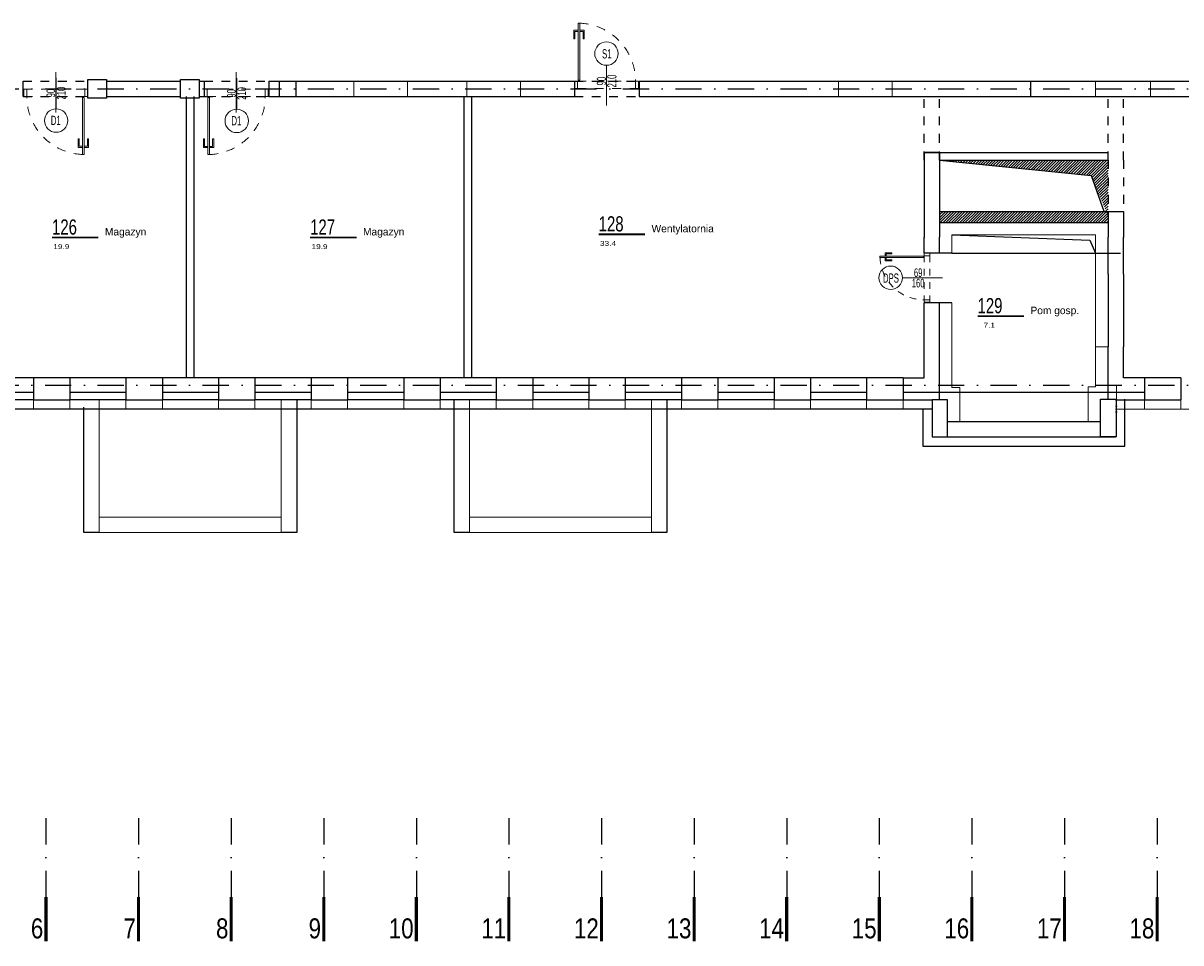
# Model space of a CAD drawing. Header units: millimetres. Extents: x 14495 to 271441, y -21035 to 2232.
# Tile 133 of 227: x 83429 to 85304, y -589 to 901. Entities that reach past the tile are written whole.
import ezdxf
from ezdxf.enums import TextEntityAlignment as Align
from ezdxf.lldxf.tags import DXFTag

# ---------------------------------------------------------------- set-up
doc = ezdxf.new("R2010")
doc.units = ezdxf.units.MM
doc.linetypes.add('DASHDOT', pattern=[1, 0.5, -0.25, 0, -0.25])
doc.linetypes.add('DASHED', pattern=[28.222222, 14.111111, -14.111111])
for name, color, linetype in [('_1_cienkie', 251, 'Continuous'), ('_A_widok', 1, 'Continuous'), ('a-cienka', 8, 'Continuous'), ('A-POW-NR', 1, 'Continuous'), ('a_cienka', 8, 'Continuous'), ('a_HATCH', 9, 'Continuous'), ('A_Lcienka', 253, 'Continuous'), ('A_OSIE', 252, 'DASHDOT'), ('A_PROJEKTOWANE', 3, 'Continuous'), ('A_SC_DZIAlOWE', 4, 'Continuous')]:
    doc.layers.add(name, color=color, linetype=linetype)
doc.layers.add('A-POW', color=2, linetype='Continuous', plot=False)
for name, color, linetype, lineweight in [('A_L_CIENKA', 251, 'Continuous', 5), ('A_solid', 252, 'Continuous', 0), ('A_Stolarka_drzwi', 1, 'Continuous', 9), ('M_drzwi', 1, 'Continuous', 5)]:
    doc.layers.add(name, color=color, linetype=linetype, lineweight=lineweight)
doc.styles.add('arial-tab', font='arial.ttf')
doc.styles.add('ARIAL1_2', font='arial.ttf', dxfattribs={"width": 1.2})
doc.styles.add('arialce', font='ARIALN.TTF')
doc.styles.add('cent', font='swissel.ttf')
doc.styles.add('ROMANS', font='romans', dxfattribs={"width": 0.6})
doc.styles.add('switz721ltexbt', font='swissel.ttf')
doc.linetypes.add('BATTING', pattern='A,0.0001,-0.1,[134,ltypeshp.shx,S=0.1,R=0,X=-0.1,Y=0],-0.2,[134,ltypeshp.shx,S=0.1,R=180,X=0.1,Y=0],-0.1', length=0.4001)
tags = doc.linetypes.add('DASH', pattern=[15, 10, -5]).pattern_tags.tags
tags[6:7] = [DXFTag(74, 4), DXFTag(75, 0), DXFTag(340, '0'), DXFTag(46, 1.0), DXFTag(50, 0.0), DXFTag(44, 0.0), DXFTag(45, 0.0)]
tags[4:5] = [DXFTag(74, 4), DXFTag(75, 0), DXFTag(340, '0'), DXFTag(46, 1.0), DXFTag(50, 0.0), DXFTag(44, 0.0), DXFTag(45, 0.0)]

# ---------------------------------------------------------------- blocks, each defined once
blk = doc.blocks.new('POW')
at = {"const_width": 5}
blk.add_lwpolyline([(125.3, 0), (0, 0)], dxfattribs=at)
at = {"style": 'switz721ltexbt'}
blk.add_attdef('001', (-1.8, 12.3), '', height=41.2, dxfattribs=at)
blk = doc.blocks.new('DRZWI Z OSCIEZNICA NIEOKALAJACA 90')
at = {"linetype": 'DASHED'}
for p, q in [((-12, 5), (-12, 99)), ((0, 5), (0, 99))]:
    blk.add_line(p, q, dxfattribs=at)
at = {"ltscale": 0.05}
blk.add_line((-39.5, 52), (25.6, 52), dxfattribs=at)
for points in [[(-12, 99), (-12, 104), (0, 104), (0, 99)], [(-12, 0), (-12, 5), (0, 5), (0, 0)], [(93.9, 9), (1.4, 9), (1.4, 6), (93.9, 6)]]:
    blk.add_lwpolyline(points, close=True)
for points in [[(82.5, 9), (82.5, 16), (68.5, 16), (68.5, 14), (80.5, 14), (80.5, 9)], [(82.5, 6), (82.5, -1), (68.5, -1), (68.5, 1), (80.5, 1), (80.5, 6)]]:
    blk.add_lwpolyline(points)
at = {"linetype": 'DASHED'}
blk.add_arc((0, 5), 94, 2.4475, 90, dxfattribs=at)
blk = doc.blocks.new('SSCVCFDSS')
blk.add_line((0, 50), (0, 0))
blk.add_circle((0, -19), 19)
at = {"style": 'ROMANS', "text_generation_flag": 4, "width": 0.6}
blk.add_attdef('FD1-8', text='', height=13, rotation=270, dxfattribs=at).set_placement((6.1, 55.2), align=Align.RIGHT)
for tag, p in [('90', (-8.7, 25.5)), ('200', (8.2, 25.5))]:
    blk.add_attdef(tag, text='', height=13, rotation=270, dxfattribs=at).set_placement(p, align=Align.MIDDLE)
blk.add_attdef('AL6C', text='', height=13, dxfattribs=at).set_placement((-0.6, -18.6), align=Align.MIDDLE)
blk = doc.blocks.new('OSS1')
at = {"linetype": 'Continuous', "const_width": 5}
blk.add_lwpolyline([(0, 0), (0, -71.6)], dxfattribs=at)
at = {"style": 'cent'}
blk.add_attdef('01', text='', height=32.4, dxfattribs=at).set_placement((-4.4, -34.4), align=Align.RIGHT)

msp = doc.modelspace()

# ---------------------------------------------------------------- hatches: boundary and pattern name
at = {"layer": 'a_HATCH', "linetype": 'Continuous', "lineweight": 15}
h = msp.add_hatch(dxfattribs=at)
h.set_pattern_fill('ANSI31', color=256, style=0)
h.set_pattern_definition([(45, (-1563.92, -399.237), (-2.24506403, 2.24506403), [])])
h.paths.add_polyline_path([(84913.29, 596.24), (84913.29, 578.24), (85186.29, 578.24), (85186.29, 596.24)])
at = {"layer": 'A_solid', "linetype": 'Continuous'}
h = msp.add_hatch(dxfattribs=at)
h.set_pattern_fill('ANSI31', color=256, style=0)
h.set_pattern_definition([(45, (-1480.2826, 3646.4673), (-2.24506403, 2.24506403), [])])
h.paths.add_polyline_path([(85049.79, 679.24), (84913.29, 679.24), (85049.79, 665.4)])
h.paths.add_polyline_path([(85049.79, 665.4), (85158.79, 654.34), (85186.29, 589.24), (85186.29, 679.24), (85049.79, 679.24)])
h.paths.add_polyline_path([(84965.97, 661.41), (84965.97, 709.58), (84993.2, 709.58), (84993.2, 661.41)], flags=9)

# ---------------------------------------------------------------- linework, layer by layer
at = {"layer": '_1_cienkie', "linetype": 'DASHED'}
for p, q in [((83428.78, 807.24), (83533.78, 807.24)), ((83721.79, 807.24), (83826.79, 807.24)), ((84321.79, 807.24), (84426.79, 807.24)), ((83428.78, 782.24), (83533.78, 782.24)), ((83721.79, 782.24), (83826.79, 782.24)), ((84321.79, 782.24), (84426.79, 782.24)), ((84888.29, 679.24), (84888.29, 782.24)), ((84913.29, 679.24), (84913.29, 782.24)), ((85186.29, 679.24), (85186.29, 782.24)), ((85211.29, 679.24), (85211.29, 782.24)), ((85186.29, 679.24), (85186.29, 554.24)), ((85211.29, 679.24), (85211.29, 554.24))]:
    msp.add_line(p, q, dxfattribs=at)
at = {"layer": '_1_cienkie', "linetype": 'DASH'}
for p, q in [((84913.29, 679.24), (85158.79, 654.34)), ((85158.79, 654.34), (85179.78, 596.74)), ((84933.29, 528.24), (85206.29, 528.24))]:
    msp.add_line(p, q, dxfattribs=at)
at = {"layer": '_1_cienkie', "lineweight": 0}
for p, q in [((83445.37, 290.74), (83445.37, 275.68)), ((83504.29, 290.74), (83504.29, 275.68)), ((83595.37, 290.74), (83595.37, 275.68)), ((83654.29, 290.74), (83654.29, 275.68)), ((83745.29, 290.74), (83745.29, 275.68)), ((83804.29, 290.74), (83804.29, 275.68)), ((83895.29, 290.74), (83895.29, 275.68)), ((83954.29, 290.74), (83954.29, 275.68)), ((84045.29, 290.74), (84045.29, 275.68)), ((84104.29, 290.74), (84104.29, 275.68)), ((84195.29, 290.74), (84195.29, 275.68)), ((84254.29, 290.74), (84254.29, 275.68)), ((84345.22, 290.74), (84345.22, 275.68)), ((84404.29, 290.74), (84404.29, 275.68)), ((84495.37, 290.74), (84495.37, 275.68)), ((84554.29, 290.74), (84554.29, 275.68)), ((84645.37, 290.74), (84645.37, 275.68)), ((84704.29, 290.74), (84704.29, 275.68)), ((84795.29, 290.74), (84795.29, 275.68)), ((84854.29, 290.74), (84854.29, 275.68)), ((85245.29, 290.74), (85245.29, 275.68)), ((85304.29, 290.74), (85304.29, 275.68))]:
    msp.add_line(p, q, dxfattribs=at)
at = {"layer": '_1_cienkie'}
for p, q in [((84901.29, 275.74), (82737.29, 275.74)), ((85201.29, 270.8), (85198.29, 270.8))]:
    msp.add_line(p, q, dxfattribs=at)
at = {"layer": '_1_cienkie', "linetype": 'DASH'}
msp.add_lwpolyline([(84933.29, 558.24), (85156.98, 549.73), (85166.29, 528.24)], dxfattribs=at)
at = {"layer": '_1_cienkie'}
msp.add_lwpolyline([(84886.29, 276.76), (84886.29, 215.68), (85213.29, 215.68), (85213.29, 291.7)], dxfattribs=at)
at = {"layer": '_A_widok', "lineweight": 13}
for p, q in [((83552.01, 75.72), (83552.01, 290.74)), ((83846.93, 290.74), (83846.93, 75.72)), ((84151.86, 75.72), (84151.86, 290.74)), ((84446.79, 290.74), (84446.79, 75.72))]:
    msp.add_line(p, q, dxfattribs=at)
at = {"layer": '_A_widok'}
for p, q in [((83871.93, 290.74), (83871.93, 75.72)), ((84126.86, 75.72), (84126.86, 290.74)), ((84471.79, 290.74), (84471.79, 75.72)), ((83527.01, 75.72), (83527.01, 278.74)), ((83552.01, 75.72), (83527.01, 75.72)), ((83871.93, 75.72), (83846.93, 75.72)), ((84151.86, 75.72), (84126.86, 75.72)), ((84471.79, 75.72), (84446.79, 75.72))]:
    msp.add_line(p, q, dxfattribs=at)
at = {"layer": 'a-cienka'}
for p, q in [((83445.29, 326.74), (83445.29, 290.74)), ((83504.29, 326.74), (83504.29, 290.74)), ((83595.29, 326.74), (83595.29, 290.74)), ((83654.29, 326.74), (83654.29, 290.74)), ((83745.29, 326.74), (83745.29, 290.74)), ((83804.29, 326.74), (83804.29, 290.74)), ((83895.29, 326.74), (83895.29, 290.74)), ((83954.29, 326.74), (83954.29, 290.74)), ((84045.29, 326.74), (84045.29, 290.74)), ((84104.29, 326.74), (84104.29, 290.74)), ((84195.29, 326.74), (84195.29, 290.74)), ((84254.29, 326.74), (84254.29, 290.74)), ((84345.29, 326.74), (84345.29, 290.74)), ((84404.29, 326.74), (84404.29, 290.74)), ((84495.29, 326.74), (84495.29, 290.74)), ((84554.29, 326.74), (84554.29, 290.74)), ((84554.29, 326.74), (84554.29, 290.74)), ((84554.29, 326.74), (84554.29, 290.74)), ((84554.29, 326.74), (84554.29, 290.74)), ((84645.29, 326.74), (84645.29, 290.74)), ((84704.29, 326.74), (84704.29, 290.74)), ((84795.29, 326.74), (84795.29, 290.74)), ((84854.29, 326.74), (84854.29, 290.74)), ((85245.29, 326.74), (85245.29, 290.74)), ((85304.29, 326.74), (85304.29, 290.74))]:
    msp.add_line(p, q, dxfattribs=at)
for points in [[(83445.37, 302.74), (83354.29, 302.74)], [(83595.37, 302.74), (83504.29, 302.74)], [(83745.37, 302.74), (83654.29, 302.74)], [(83895.37, 302.74), (83804.29, 302.74)], [(84045.37, 302.74), (83954.29, 302.74)], [(84195.37, 302.74), (84104.29, 302.74)], [(84345.29, 302.74), (84254.29, 302.74)], [(84495.29, 302.74), (84404.29, 302.74)], [(84645.37, 302.74), (84554.29, 302.74)], [(84795.37, 302.74), (84704.29, 302.74)], [(85245.29, 302.74), (84854.29, 302.74)]]:
    msp.add_lwpolyline(points, dxfattribs=at)
at = {"layer": 'a_cienka', "lineweight": 13}
for p, q in [((83846.93, 100.72), (83552.01, 100.72)), ((84446.79, 100.72), (84151.86, 100.72)), ((83846.93, 75.72), (83552.01, 75.72)), ((84446.79, 75.72), (84151.86, 75.72))]:
    msp.add_line(p, q, dxfattribs=at)
at = {"layer": 'a_HATCH', "linetype": 'Continuous', "lineweight": 15}
msp.add_line((85186.29, 376.74), (85166.29, 376.74), dxfattribs=at)
msp.add_lwpolyline([(85186.29, 376.74), (85186.29, 291.76), (85174.29, 291.76), (85174.29, 255.68)], dxfattribs=at)
at = {"layer": 'A_L_CIENKA'}
for p, q in [((83964.29, 782.24), (83964.29, 807.24)), ((83964.29, 782.24), (83964.29, 807.24)), ((84051.29, 782.24), (84051.29, 807.24)), ((84147.35, 782.24), (84147.35, 807.24)), ((84234.35, 782.24), (84234.35, 807.24)), ((84749.79, 782.24), (84749.79, 807.24)), ((84836.79, 782.24), (84836.79, 807.24)), ((85061.21, 782.24), (85061.21, 807.24)), ((85166.21, 782.24), (85166.21, 807.24)), ((85255.22, 782.24), (85255.22, 807.24)), ((84901.29, 275.68), (82412.29, 275.68)), ((86222.79, 275.68), (85198.29, 275.68))]:
    msp.add_line(p, q, dxfattribs=at)
at = {"layer": 'A_L_CIENKA', "linetype": 'Continuous', "lineweight": 15}
msp.add_line((85166.29, 494.24), (85166.29, 376.74), dxfattribs=at)
at = {"layer": 'A_L_CIENKA', "linetype": 'BATTING', "ltscale": 22}
msp.add_line((85198.29, 280.8), (85201.29, 280.8), dxfattribs=at)
at = {"layer": 'A_L_CIENKA', "linetype": 'Continuous', "lineweight": 15}
for points in [[(84933.29, 528.24), (84933.29, 558.24), (85166.29, 558.24), (85166.29, 494.24)], [(84946.29, 255.68), (84946.29, 310.59), (84933.29, 310.65), (84933.29, 448.24)], [(85166.29, 376.74), (85166.29, 311.76), (85154.29, 311.76), (85154.29, 255.68)]]:
    msp.add_lwpolyline(points, dxfattribs=at)
at = {"layer": 'A_Lcienka', "linetype": 'Continuous', "lineweight": 5}
msp.add_line((85199.79, 275.68), (85199.79, 314.74), dxfattribs=at)
at = {"layer": 'A_OSIE', "ltscale": 85}
for p, q in [((82272.89, 794.74), (86478.26, 794.74)), ((82272.89, 314.74), (86478.26, 314.74)), ((83465.76, -386.98), (83465.76, -586.42)), ((83615.76, -386.98), (83615.76, -586.42)), ((83765.76, -386.98), (83765.76, -586.42)), ((83915.76, -386.98), (83915.76, -586.42)), ((84065.76, -386.98), (84065.76, -586.42)), ((84215.76, -386.98), (84215.76, -586.42)), ((84365.76, -386.98), (84365.76, -586.42)), ((84515.76, -386.98), (84515.76, -586.42)), ((84665.76, -386.98), (84665.76, -586.42)), ((84815.76, -386.98), (84815.76, -586.42)), ((84965.76, -386.98), (84965.76, -586.42)), ((85115.76, -386.98), (85115.76, -586.42)), ((85115.76, -386.98), (85115.76, -586.42)), ((85265.76, -386.98), (85265.76, -586.42))]:
    msp.add_line(p, q, dxfattribs=at)
at = {"layer": 'A_PROJEKTOWANE'}
for p, q in [((83428.78, 782.24), (83428.78, 807.24)), ((83428.78, 782.24), (83428.78, 807.24)), ((83533.78, 782.24), (83533.78, 807.24)), ((83563.78, 807.24), (83683.78, 807.24)), ((83713.78, 807.24), (83721.79, 807.24)), ((83721.79, 807.24), (83721.79, 782.24)), ((83826.79, 807.24), (83826.79, 781.91)), ((83826.79, 807.24), (83843.87, 807.24)), ((83843.87, 782.24), (83843.87, 807.24)), ((83843.87, 807.24), (83871.32, 807.24)), ((83871.32, 782.24), (83871.32, 807.24)), ((83871.32, 807.24), (83976.32, 807.24)), ((83976.32, 807.24), (84321.79, 807.24)), ((84321.79, 807.24), (84321.79, 782.24)), ((84426.79, 807.24), (84426.79, 782.24)), ((84426.79, 807.24), (84471.32, 807.24)), ((84471.32, 807.24), (84576.32, 807.24)), ((84576.32, 807.24), (85061.21, 807.24)), ((85061.21, 782.24), (85061.21, 807.24)), ((85061.21, 807.24), (85166.21, 807.24)), ((85166.21, 807.24), (85674.86, 807.24)), ((83563.78, 782.24), (83683.78, 782.24)), ((83713.78, 782.24), (83721.79, 782.24)), ((83826.79, 782.24), (83843.87, 782.24)), ((83843.87, 782.24), (83871.32, 782.24)), ((83871.32, 782.24), (83976.32, 782.24)), ((83976.32, 782.24), (84321.79, 782.24)), ((84426.79, 782.24), (84471.32, 782.24)), ((84471.32, 782.24), (84576.32, 782.24)), ((84576.32, 782.24), (85061.21, 782.24)), ((85061.21, 782.24), (85166.21, 782.24)), ((85166.21, 782.24), (85674.86, 782.24)), ((84913.29, 691.74), (84888.29, 691.74)), ((84888.29, 691.74), (84888.29, 554.24)), ((84913.29, 691.74), (84913.29, 554.24)), ((84888.29, 528.24), (84888.29, 554.24)), ((84913.29, 528.24), (84913.29, 554.24)), ((85186.29, 494.24), (85186.29, 554.24)), ((85211.29, 494.24), (85211.29, 554.24)), ((84933.29, 528.24), (84888.29, 528.24)), ((85186.29, 494.24), (85186.29, 376.74)), ((85211.29, 494.24), (85211.29, 376.74)), ((84888.29, 326.68), (84888.29, 448.24)), ((84933.29, 448.24), (84888.29, 448.24)), ((84913.29, 290.74), (84913.29, 448.24)), ((85186.29, 291.76), (85186.29, 376.74)), ((85211.29, 326.68), (85211.29, 376.74)), ((83445.29, 326.74), (83445.29, 290.74)), ((83504.29, 326.74), (83445.37, 326.74)), ((83504.29, 326.74), (83504.29, 290.74)), ((83504.29, 326.74), (83504.29, 290.74)), ((83504.29, 326.74), (83504.29, 290.74)), ((83595.29, 326.74), (83595.29, 290.74)), ((83654.29, 326.74), (83595.37, 326.74)), ((83654.29, 326.74), (83654.29, 290.74)), ((83654.29, 326.74), (83654.29, 290.74)), ((83654.29, 326.74), (83654.29, 290.74)), ((83804.29, 326.74), (83745.37, 326.74)), ((83804.29, 326.74), (83804.29, 290.74)), ((83895.29, 326.74), (83895.29, 290.74)), ((83954.29, 326.74), (83895.37, 326.74)), ((83954.29, 326.74), (83954.29, 290.74)), ((83954.29, 326.74), (83954.29, 290.74)), ((83954.29, 326.74), (83954.29, 290.74)), ((84045.29, 326.74), (84045.29, 290.74)), ((84104.29, 326.74), (84045.37, 326.74)), ((84104.29, 326.74), (84104.29, 290.74)), ((84104.29, 326.74), (84104.29, 290.74)), ((84104.29, 326.74), (84104.29, 290.74)), ((84195.29, 326.74), (84195.29, 290.74)), ((84254.29, 326.74), (84195.37, 326.74)), ((84254.29, 326.74), (84254.29, 290.74)), ((84254.29, 326.74), (84254.29, 290.74)), ((84254.29, 326.74), (84254.29, 290.74)), ((84345.22, 326.74), (84345.22, 290.74)), ((84404.29, 326.74), (84345.37, 326.74)), ((84404.29, 326.74), (84404.29, 290.74)), ((84404.29, 326.74), (84404.29, 290.74)), ((84404.29, 326.74), (84404.29, 290.74)), ((84495.22, 326.74), (84495.22, 290.74)), ((84554.29, 326.74), (84495.37, 326.74)), ((84645.29, 326.74), (84645.29, 290.74)), ((84704.29, 326.74), (84645.37, 326.74)), ((84704.29, 326.74), (84704.29, 290.74)), ((84704.29, 326.74), (84704.29, 290.74)), ((84704.29, 326.74), (84704.29, 290.74)), ((84795.29, 326.74), (84795.29, 290.74)), ((84854.29, 326.74), (84795.37, 326.74)), ((84854.29, 326.74), (84854.29, 290.74)), ((84854.29, 326.74), (84854.29, 290.74)), ((84854.29, 326.74), (84854.29, 290.74)), ((84854.29, 326.68), (84888.29, 326.68)), ((85245.29, 326.74), (85245.29, 290.74)), ((85304.29, 326.74), (85245.37, 326.74)), ((85304.29, 326.74), (85304.29, 290.74)), ((83445.37, 290.74), (83504.29, 290.74)), ((83595.37, 290.74), (83654.29, 290.74)), ((83745.37, 290.74), (83804.29, 290.74)), ((83895.37, 290.74), (83954.29, 290.74)), ((84045.37, 290.74), (84104.29, 290.74)), ((84195.37, 290.74), (84254.29, 290.74)), ((84345.37, 290.74), (84404.29, 290.74)), ((84495.37, 290.74), (84554.29, 290.74)), ((84645.37, 290.74), (84704.29, 290.74)), ((84795.37, 290.68), (84854.29, 290.68)), ((84854.29, 290.68), (84901.29, 290.68)), ((85198.29, 290.68), (85245.29, 290.68)), ((85245.37, 290.74), (85304.29, 290.74)), ((84926.29, 255.68), (85174.29, 255.68)), ((84901.29, 230.68), (85198.29, 230.68))]:
    msp.add_line(p, q, dxfattribs=at)
for points in [[(83533.78, 809.74), (83563.78, 809.74), (83563.78, 779.74), (83533.78, 779.74), (83533.78, 809.74)], [(83683.78, 809.74), (83713.78, 809.74), (83713.78, 779.74), (83683.78, 779.74), (83683.78, 809.74)], [(84888.29, 596.24), (84888.29, 596.24), (84888.29, 553.74)], [(84913.29, 596.24), (84913.29, 554.24)], [(85186.29, 596.24), (85211.29, 596.24), (85211.29, 553.74)], [(85186.29, 596.24), (85186.29, 554.24)], [(83445.37, 326.74), (83354.29, 326.74)], [(83595.37, 326.74), (83504.29, 326.74)], [(83745.37, 326.74), (83654.29, 326.74)], [(83895.37, 326.74), (83804.29, 326.74)], [(84045.37, 326.74), (83954.29, 326.74)], [(84195.37, 326.74), (84104.29, 326.74)], [(84345.29, 326.74), (84254.29, 326.74)], [(84495.29, 326.74), (84404.29, 326.74)], [(84645.37, 326.74), (84554.29, 326.74)], [(84795.37, 326.74), (84704.29, 326.74)], [(85245.29, 326.68), (85211.29, 326.68)], [(83445.37, 290.74), (83351.29, 290.74)], [(83445.37, 290.74), (83351.29, 290.74)], [(83595.37, 290.74), (83504.29, 290.74)], [(83595.37, 290.74), (83504.29, 290.74)], [(83745.37, 290.74), (83654.29, 290.74)], [(83745.37, 290.74), (83654.29, 290.74)], [(83895.37, 290.74), (83804.29, 290.74)], [(83895.37, 290.74), (83804.29, 290.74)], [(84045.37, 290.74), (83954.29, 290.74)], [(84045.37, 290.74), (83954.29, 290.74)], [(84195.37, 290.74), (84104.29, 290.74)], [(84195.37, 290.74), (84104.29, 290.74)], [(84345.29, 290.74), (84254.29, 290.74)], [(84345.29, 290.74), (84254.29, 290.74)], [(84495.29, 290.74), (84404.29, 290.74)], [(84495.29, 290.74), (84404.29, 290.74)], [(84645.37, 290.74), (84554.29, 290.74)], [(84645.37, 290.74), (84554.29, 290.74)], [(84795.37, 290.74), (84704.29, 290.74)], [(84795.37, 290.74), (84704.29, 290.74)], [(84901.29, 290.68), (84901.29, 230.68), (84926.29, 230.68), (84926.29, 290.68), (84901.29, 290.68)], [(84926.29, 264.74), (84926.29, 290.74), (84913.29, 290.74)], [(85199.29, 291.76), (85199.29, 230.68), (85174.29, 230.68), (85174.29, 291.76), (85199.29, 291.76)], [(83595.37, 275.74), (83504.29, 275.74)]]:
    msp.add_lwpolyline(points, dxfattribs=at)
at = {"layer": 'A_SC_DZIAlOWE'}
for p, q in [((83693.37, 326.74), (83693.37, 782.24)), ((83705.87, 326.74), (83705.87, 782.24)), ((84143.29, 326.74), (84143.29, 782.24)), ((84155.79, 326.74), (84155.79, 782.24)), ((84888.29, 691.74), (85186.29, 691.74)), ((84913.29, 679.24), (85186.29, 679.24)), ((84913.29, 596.24), (85186.29, 596.24)), ((84913.29, 578.24), (85186.29, 578.24))]:
    msp.add_line(p, q, dxfattribs=at)

# ---------------------------------------------------------------- block references
at = {"layer": 'A-POW-NR'}
ref = msp.add_blockref('POW', (83475.57, 553.98), dxfattribs=dict(at, xscale=0.6, yscale=0.6, zscale=0.6))
ref.add_attrib('88,88', '19.9', dxfattribs={"layer": 'A-POW', "height": 8, "style": 'ARIAL1_2', "width": 1.2}).set_placement((83503.79, 535.13), align=Align.RIGHT)
ref.add_attrib('POKOJ', 'Magazyn', (83561.25, 557.19), dxfattribs={"layer": 'A-POW', "height": 12, "style": 'arialce', "width": 1.2})
ref.add_attrib('001', '126', (83475.57, 558.5), dxfattribs={"layer": '0', "height": 24.71, "style": 'switz721ltexbt', "width": 0.7})
ref = msp.add_blockref('POW', (83893.75, 553.98), dxfattribs=dict(at, xscale=0.6, yscale=0.6, zscale=0.6))
ref.add_attrib('88,88', '19.9', dxfattribs={"layer": 'A-POW', "height": 8, "style": 'ARIAL1_2', "width": 1.2}).set_placement((83921.97, 535.13), align=Align.RIGHT)
ref.add_attrib('POKOJ', 'Magazyn', (83979.43, 557.19), dxfattribs={"layer": 'A-POW', "height": 12, "style": 'arialce', "width": 1.2})
ref.add_attrib('001', '127', (83893.75, 558.5), dxfattribs={"layer": '0', "height": 24.71, "style": 'switz721ltexbt', "width": 0.7})
ref = msp.add_blockref('POW', (84361.15, 559.14), dxfattribs=dict(at, xscale=0.6, yscale=0.6, zscale=0.6))
ref.add_attrib('88,88', '33.4', dxfattribs={"layer": 'A-POW', "height": 8, "style": 'ARIAL1_2', "width": 1.2}).set_placement((84389.37, 540.29), align=Align.RIGHT)
ref.add_attrib('POKOJ', 'Wentylatornia', (84446.83, 562.35), dxfattribs={"layer": 'A-POW', "height": 12, "style": 'arialce', "width": 1.2})
ref.add_attrib('001', '128', (84361.15, 563.65), dxfattribs={"layer": '0', "height": 24.71, "style": 'switz721ltexbt', "width": 0.7})
ref = msp.add_blockref('POW', (84974.99, 426.53), dxfattribs=dict(at, xscale=0.6, yscale=0.6, zscale=0.6))
ref.add_attrib('88,88', '7.1', dxfattribs={"layer": 'A-POW', "height": 8, "style": 'ARIAL1_2', "width": 1.2}).set_placement((85003.21, 407.68), align=Align.RIGHT)
ref.add_attrib('POKOJ', 'Pom gosp.', (85060.67, 429.74), dxfattribs={"layer": 'A-POW', "height": 12, "style": 'arialce', "width": 1.2})
ref.add_attrib('001', '129', (84974.99, 431.05), dxfattribs={"layer": '0', "height": 24.71, "style": 'switz721ltexbt', "width": 0.7})
at = {"layer": 'A_OSIE'}
ref = msp.add_blockref('OSS1', (83465.76, -514.85), dxfattribs=at)
ref.add_attrib('01', '6', dxfattribs={"layer": '0', "height": 32.4, "style": 'cent', "width": 0.8}).set_placement((83461.37, -549.26), align=Align.TOP_RIGHT)
ref = msp.add_blockref('OSS1', (83615.76, -514.85), dxfattribs=at)
ref.add_attrib('01', '7', dxfattribs={"layer": '0', "height": 32.4, "style": 'cent', "width": 0.8}).set_placement((83611.37, -549.26), align=Align.TOP_RIGHT)
ref = msp.add_blockref('OSS1', (83765.76, -514.85), dxfattribs=at)
ref.add_attrib('01', '8', dxfattribs={"layer": '0', "height": 32.4, "style": 'cent', "width": 0.8}).set_placement((83761.37, -549.26), align=Align.TOP_RIGHT)
ref = msp.add_blockref('OSS1', (83915.76, -514.85), dxfattribs=at)
ref.add_attrib('01', '9', dxfattribs={"layer": '0', "height": 32.4, "style": 'cent', "width": 0.8}).set_placement((83911.37, -549.26), align=Align.TOP_RIGHT)
ref = msp.add_blockref('OSS1', (84065.76, -514.85), dxfattribs=at)
ref.add_attrib('01', '10', dxfattribs={"layer": '0', "height": 32.4, "style": 'cent', "width": 0.8}).set_placement((84061.37, -549.26), align=Align.TOP_RIGHT)
ref = msp.add_blockref('OSS1', (84215.76, -514.85), dxfattribs=at)
ref.add_attrib('01', '11', dxfattribs={"layer": '0', "height": 32.4, "style": 'cent', "width": 0.8}).set_placement((84211.37, -549.26), align=Align.TOP_RIGHT)
ref = msp.add_blockref('OSS1', (84365.76, -514.85), dxfattribs=at)
ref.add_attrib('01', '12', dxfattribs={"layer": '0', "height": 32.4, "style": 'cent', "width": 0.8}).set_placement((84361.37, -549.26), align=Align.TOP_RIGHT)
ref = msp.add_blockref('OSS1', (84515.76, -514.85), dxfattribs=at)
ref.add_attrib('01', '13', dxfattribs={"layer": '0', "height": 32.4, "style": 'cent', "width": 0.8}).set_placement((84511.37, -549.26), align=Align.TOP_RIGHT)
ref = msp.add_blockref('OSS1', (84665.76, -514.85), dxfattribs=at)
ref.add_attrib('01', '14', dxfattribs={"layer": '0', "height": 32.4, "style": 'cent', "width": 0.8}).set_placement((84661.37, -549.26), align=Align.TOP_RIGHT)
ref = msp.add_blockref('OSS1', (84815.76, -514.85), dxfattribs=at)
ref.add_attrib('01', '15', dxfattribs={"layer": '0', "height": 32.4, "style": 'cent', "width": 0.8}).set_placement((84811.37, -549.26), align=Align.TOP_RIGHT)
ref = msp.add_blockref('OSS1', (84965.76, -514.85), dxfattribs=at)
ref.add_attrib('01', '16', dxfattribs={"layer": '0', "height": 32.4, "style": 'cent', "width": 0.8}).set_placement((84961.37, -549.26), align=Align.TOP_RIGHT)
ref = msp.add_blockref('OSS1', (85115.76, -514.85), dxfattribs=at)
ref.add_attrib('01', '17', dxfattribs={"layer": '0', "height": 32.4, "style": 'cent', "width": 0.8}).set_placement((85111.37, -549.26), align=Align.TOP_RIGHT)
ref = msp.add_blockref('OSS1', (85265.76, -514.85), dxfattribs=at)
ref.add_attrib('01', '18', dxfattribs={"layer": '0', "height": 32.4, "style": 'cent', "width": 0.8}).set_placement((85261.37, -549.26), align=Align.TOP_RIGHT)
at = {"layer": 'A_Stolarka_drzwi', "xscale": -1}
for p, rotation in [((84321.79, 807.24), 270.0000000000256), ((83533.78, 782.24), 90.00000000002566)]:
    msp.add_blockref('DRZWI Z OSCIEZNICA NIEOKALAJACA 90', p, dxfattribs=dict(at, rotation=rotation))
at = {"layer": 'A_Stolarka_drzwi', "rotation": 269.9999999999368}
msp.add_blockref('DRZWI Z OSCIEZNICA NIEOKALAJACA 90', (83721.79, 782.07), dxfattribs=at)
at = {"layer": 'A_Stolarka_drzwi', "xscale": 0.7605576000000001, "yscale": 0.7605576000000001, "zscale": 0.7605576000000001, "rotation": 180}
msp.add_blockref('DRZWI Z OSCIEZNICA NIEOKALAJACA 90', (84888.29, 528.24), dxfattribs=at)
at = {"layer": 'M_drzwi'}
ref = msp.add_blockref('SSCVCFDSS', (84373.79, 832.83), dxfattribs=dict(at, rotation=179.9999999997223))
ref.add_attrib('90', '210', dxfattribs={"layer": '0', "height": 15, "rotation": 90, "style": 'cent', "width": 0.6}).set_placement((84382.5, 807.36), align=Align.MIDDLE)
ref.add_attrib('200', '90', dxfattribs={"layer": '0', "height": 15, "rotation": 90, "style": 'cent', "width": 0.6}).set_placement((84365.64, 807.36), align=Align.MIDDLE)
ref.add_attrib('AL6C', 'S1', dxfattribs={"layer": '0', "height": 15, "style": 'arial-tab', "width": 0.6}).set_placement((84374.35, 851.47), align=Align.MIDDLE)
ref = msp.add_blockref('SSCVCFDSS', (83482.26, 762.32), dxfattribs=at)
ref.add_attrib('90', '90', dxfattribs={"layer": '0', "height": 14, "rotation": 270, "style": 'arial-tab', "text_generation_flag": 6, "width": 0.6}).set_placement((83473.55, 787.79), align=Align.MIDDLE)
ref.add_attrib('200', '210', dxfattribs={"layer": '0', "height": 14, "rotation": 270, "style": 'arial-tab', "text_generation_flag": 6, "width": 0.6}).set_placement((83490.41, 787.79), align=Align.MIDDLE)
ref.add_attrib('AL6C', 'D1', dxfattribs={"layer": '0', "height": 15, "style": 'arial-tab', "width": 0.6}).set_placement((83481.7, 743.68), align=Align.MIDDLE)
ref = msp.add_blockref('SSCVCFDSS', (83774.79, 761.81), dxfattribs=at)
ref.add_attrib('90', '90', dxfattribs={"layer": '0', "height": 14, "rotation": 270, "style": 'arial-tab', "text_generation_flag": 6, "width": 0.6}).set_placement((83766.09, 787.28), align=Align.MIDDLE)
ref.add_attrib('200', '210', dxfattribs={"layer": '0', "height": 14, "rotation": 270, "style": 'arial-tab', "text_generation_flag": 6, "width": 0.6}).set_placement((83782.95, 787.28), align=Align.MIDDLE)
ref.add_attrib('AL6C', 'D1', dxfattribs={"layer": '0', "height": 15, "style": 'arial-tab', "width": 0.6}).set_placement((83774.24, 743.17), align=Align.MIDDLE)
ref = msp.add_blockref('SSCVCFDSS', (84853.25, 488.69), dxfattribs=dict(at, xscale=-1, rotation=270))
ref.add_attrib('90', '160', dxfattribs={"layer": '0', "height": 14, "rotation": 180, "style": 'arial-tab', "text_generation_flag": 6, "width": 0.6}).set_placement((84878.72, 479.99), align=Align.MIDDLE)
ref.add_attrib('200', '69', dxfattribs={"layer": '0', "height": 14, "rotation": 180, "style": 'arial-tab', "text_generation_flag": 6, "width": 0.6}).set_placement((84878.72, 496.85), align=Align.MIDDLE)
ref.add_attrib('AL6C', 'DPS', dxfattribs={"layer": '0', "height": 15, "style": 'arial-tab', "width": 0.6}).set_placement((84834.61, 488.14), align=Align.MIDDLE)

doc.saveas('drawing.dxf')
